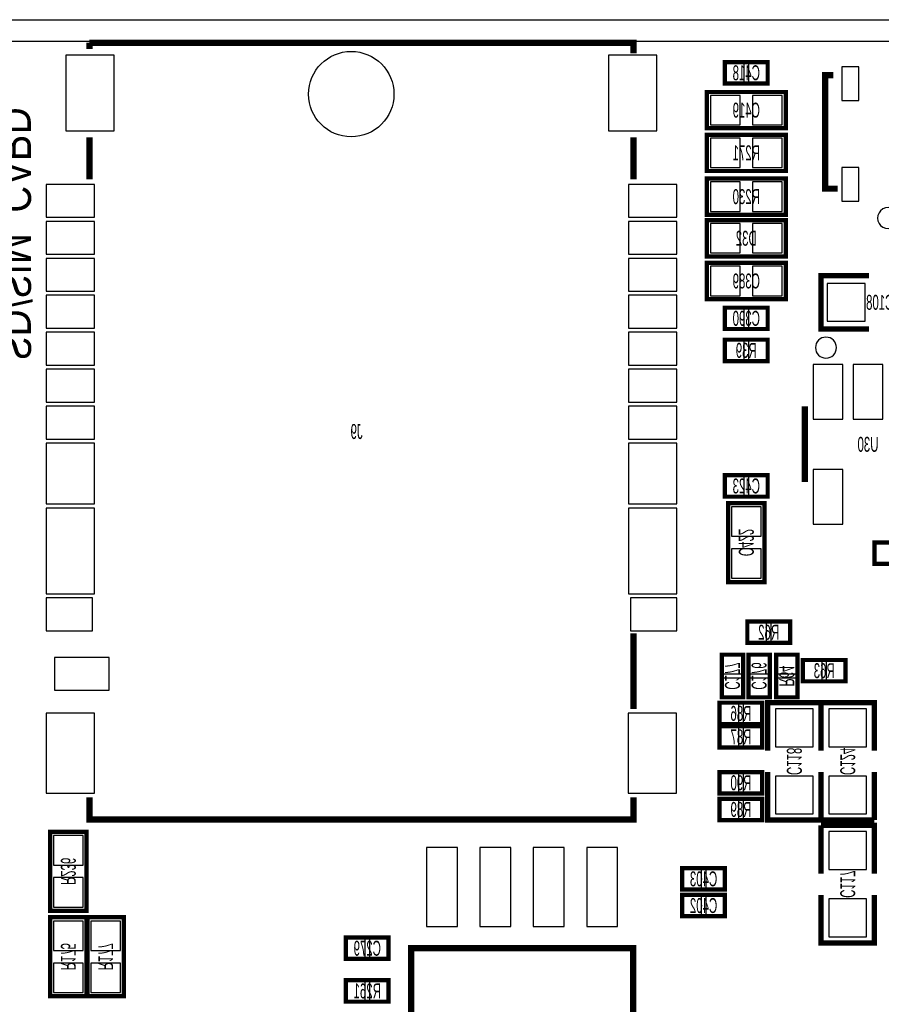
# Model space of a CAD drawing. Extents: x 0 to 3394, y 0 to 2205.
# Tile 3 of 7: x 1159 to 1966, y 1282 to 2205. Entities that reach past the tile are written whole.
import ezdxf
from ezdxf.enums import TextEntityAlignment as Align

# ---------------------------------------------------------------- set-up
doc = ezdxf.new("R2010")
doc.units = 0
for name, color, linetype in [('BG_OUTLINE', 12, 'CONTINUOUS'), ('BG_SILKSCREEN_BOTTOM', 150, 'CONTINUOUS'), ('PG_SILKSCREEN_BOTTOM', 150, 'CONTINUOUS'), ('PIN_SOLDERMASK_BOTTOM', 171, 'CONTINUOUS'), ('RD_SILKSCREEN_BOTTOM', 2, 'CONTINUOUS'), ('RKI_ALL', 2, 'CONTINUOUS')]:
    doc.layers.add(name, color=color, linetype=linetype)

msp = doc.modelspace()

# ---------------------------------------------------------------- linework, layer by layer
at = {"layer": 'BG_OUTLINE'}
msp.add_lwpolyline([(3287.4, 2204.72, -0.414214), (3346.46, 2145.67), (3346.46, 59.06, -0.414249), (3287.4, 0), (59.06, 0, -0.41426), (0, 59.06), (0, 2145.67, -0.414229), (59.06, 2204.72), (629.92, 2204.72, -0.414239), (669.29, 2165.35), (669.29, 2066.93, 0.414244), (728.35, 2007.87, 0.414203), (787.4, 2066.93), (787.4, 2165.35, -0.414224), (826.77, 2204.72)], format="xyb", close=True, dxfattribs=at)
at = {"layer": 'PG_SILKSCREEN_BOTTOM'}
for points, const_width in [([(1224.811, 2183.169), (1224.811, 2177.268)], 5.906), ([(1734.26, 2173.331), (1734.26, 2183.169), (1224.811, 2183.169)], 5.906), ([(1860, 2145), (1820, 2145), (1820, 2165), (1860, 2165), (1860, 2145)], 4), ([(1921.662, 2152.751), (1913.788, 2152.751), (1913.788, 2046.452), (1925.599, 2046.452)], 5.906), ([(1877, 2137), (1803, 2137), (1803, 2103), (1877, 2103), (1877, 2137)], 4), ([(1224.811, 2094.591), (1224.811, 2055.22)], 5.906), ([(1734.26, 2055.22), (1734.26, 2094.591)], 5.906), ([(1803, 2063), (1877, 2063), (1877, 2097), (1803, 2097), (1803, 2063)], 4), ([(1877, 2056), (1803, 2056), (1803, 2022), (1877, 2022), (1877, 2056)], 4), ([(1877, 2017), (1803, 2017), (1803, 1983), (1877, 1983), (1877, 2017)], 4), ([(1803, 1943), (1877, 1943), (1877, 1977), (1803, 1977), (1803, 1943)], 4), ([(1955, 1965), (1910, 1965), (1910, 1915), (1955, 1915)], 5), ([(1820, 1935), (1860, 1935), (1860, 1915), (1820, 1915), (1820, 1935)], 4), ([(1860, 1885), (1820, 1885), (1820, 1905), (1860, 1905), (1860, 1885)], 4), ([(1894.945, 1842.433), (1894.945, 1771.567)], 5.906), ([(1860, 1758), (1820, 1758), (1820, 1778), (1860, 1778), (1860, 1758)], 4), ([(1823, 1752), (1823, 1678), (1857, 1678), (1857, 1752), (1823, 1752)], 4), ([(1960, 1715), (2000, 1715), (2000, 1695), (1960, 1695), (1960, 1715)], 4), ([(1881, 1621), (1841, 1621), (1841, 1641), (1881, 1641), (1881, 1621)], 4), ([(1734.26, 1559.157), (1734.26, 1630.024)], 5.906), ([(1837, 1610), (1837, 1570), (1817, 1570), (1817, 1610), (1837, 1610)], 4), ([(1862, 1610), (1862, 1570), (1842, 1570), (1842, 1610), (1862, 1610)], 4), ([(1888, 1610), (1888, 1570), (1868, 1570), (1868, 1610), (1888, 1610)], 4), ([(1933, 1585), (1893, 1585), (1893, 1605), (1933, 1605), (1933, 1585)], 4), ([(1815, 1565), (1855, 1565), (1855, 1545), (1815, 1545), (1815, 1565)], 4), ([(1910, 1520), (1910, 1565), (1860, 1565), (1860, 1520)], 5), ([(1960, 1520), (1960, 1565), (1910, 1565), (1910, 1520)], 5), ([(1815, 1543), (1855, 1543), (1855, 1523), (1815, 1523), (1815, 1543)], 4), ([(1815, 1500), (1855, 1500), (1855, 1480), (1815, 1480), (1815, 1500)], 4), ([(1860, 1500), (1860, 1455), (1910, 1455)], 5), ([(1910, 1500), (1910, 1455), (1960, 1455)], 5), ([(1910, 1455), (1910, 1500)], 5), ([(1960, 1455), (1960, 1500)], 5), ([(1224.811, 1476.48), (1224.811, 1455.61), (1734.26, 1455.61), (1734.26, 1476.48)], 5.906), ([(1815, 1475), (1855, 1475), (1855, 1455), (1815, 1455), (1815, 1475)], 4), ([(1960, 1405), (1960, 1450), (1910, 1450)], 5), ([(1910, 1450), (1910, 1405)], 5), ([(1222, 1370), (1222, 1444), (1188, 1444), (1188, 1370), (1222, 1370)], 4), ([(1780, 1410), (1820, 1410), (1820, 1390), (1780, 1390), (1780, 1410)], 4), ([(1780, 1385), (1820, 1385), (1820, 1365), (1780, 1365), (1780, 1385)], 4), ([(1910, 1385), (1910, 1340), (1960, 1340), (1960, 1385)], 5), ([(1188, 1364), (1188, 1290), (1222, 1290), (1222, 1364), (1188, 1364)], 4), ([(1223, 1364), (1223, 1290), (1257, 1290), (1257, 1364), (1223, 1364)], 4), ([(1505, 1325), (1465, 1325), (1465, 1345), (1505, 1345), (1505, 1325)], 4), ([(1526.059, 1135), (1526.059, 1335), (1733.941, 1335), (1733.941, 1135), (1526.059, 1135)], 6), ([(1465, 1305), (1505, 1305), (1505, 1285), (1465, 1285), (1465, 1305)], 4)]:
    msp.add_lwpolyline(points, dxfattribs=dict(at, const_width=const_width))
for points in [[(1982.686, 2018.893, 1), (1962.9996, 2018.8927, 1)], [(1924.472, 1897.551, 1), (1904.7878, 1897.5514, 1)]]:
    msp.add_lwpolyline(points, format="xyb", close=True, dxfattribs=at)
at = {"layer": 'PIN_SOLDERMASK_BOTTOM'}
for points in [[(1202.764, 2171.358), (1202.764, 2100.492), (1248.04, 2100.492), (1248.04, 2171.358)], [(1711.031, 2171.358), (1711.031, 2100.492), (1756.307, 2100.492), (1756.307, 2171.358)], [(1838.03, 2146.14), (1838.03, 2163.86), (1820.31, 2163.86), (1820.31, 2146.14)], [(1859.69, 2146.14), (1859.69, 2163.86), (1841.97, 2163.86), (1841.97, 2146.14)], [(1945.284, 2129.129), (1945.284, 2160.625), (1929.536, 2160.625), (1929.536, 2129.129)], [(1834.119, 2106.201), (1834.119, 2133.799), (1806.521, 2133.799), (1806.521, 2106.201)], [(1873.479, 2106.201), (1873.479, 2133.799), (1845.881, 2133.799), (1845.881, 2106.201)], [(1806.521, 2093.799), (1806.521, 2066.201), (1834.119, 2066.201), (1834.119, 2093.799)], [(1845.881, 2093.799), (1845.881, 2066.201), (1873.479, 2066.201), (1873.479, 2093.799)], [(1945.284, 2034.641), (1945.284, 2066.137), (1929.536, 2066.137), (1929.536, 2034.641)], [(1184.26, 2050.4925), (1184.26, 2019.7835), (1229.536, 2019.7835), (1229.536, 2050.4925)], [(1729.535, 2050.4925), (1729.535, 2019.7835), (1774.811, 2019.7835), (1774.811, 2050.4925)], [(1834.119, 2025.201), (1834.119, 2052.799), (1806.521, 2052.799), (1806.521, 2025.201)], [(1873.479, 2025.201), (1873.479, 2052.799), (1845.881, 2052.799), (1845.881, 2025.201)], [(1184.26, 2015.8465), (1184.26, 1985.1375), (1229.536, 1985.1375), (1229.536, 2015.8465)], [(1729.535, 2015.8465), (1729.535, 1985.1375), (1774.811, 1985.1375), (1774.811, 2015.8465)], [(1834.119, 1986.201), (1834.119, 2013.799), (1806.521, 2013.799), (1806.521, 1986.201)], [(1873.479, 1986.201), (1873.479, 2013.799), (1845.881, 2013.799), (1845.881, 1986.201)], [(1184.26, 1981.1975), (1184.26, 1950.4885), (1229.536, 1950.4885), (1229.536, 1981.1975)], [(1729.535, 1981.1975), (1729.535, 1950.4885), (1774.811, 1950.4885), (1774.811, 1981.1975)], [(1806.521, 1973.799), (1806.521, 1946.201), (1834.119, 1946.201), (1834.119, 1973.799)], [(1845.881, 1973.799), (1845.881, 1946.201), (1873.479, 1946.201), (1873.479, 1973.799)], [(1951.215, 1922.285), (1951.215, 1957.715), (1915.785, 1957.715), (1915.785, 1922.285)], [(1184.26, 1946.5595), (1184.26, 1915.8505), (1229.536, 1915.8505), (1229.536, 1946.5595)], [(1729.535, 1946.5595), (1729.535, 1915.8505), (1774.811, 1915.8505), (1774.811, 1946.5595)], [(1820.31, 1933.86), (1820.31, 1916.14), (1838.03, 1916.14), (1838.03, 1933.86)], [(1841.97, 1933.86), (1841.97, 1916.14), (1859.69, 1916.14), (1859.69, 1933.86)], [(1184.26, 1911.9095), (1184.26, 1881.2005), (1229.536, 1881.2005), (1229.536, 1911.9095)], [(1729.535, 1911.9095), (1729.535, 1881.2005), (1774.811, 1881.2005), (1774.811, 1911.9095)], [(1838.03, 1886.14), (1838.03, 1903.86), (1820.31, 1903.86), (1820.31, 1886.14)], [(1859.69, 1886.14), (1859.69, 1903.86), (1841.97, 1903.86), (1841.97, 1886.14)], [(1902.799, 1881.8135), (1902.799, 1830.6125), (1930.397, 1830.6125), (1930.397, 1881.8135)], [(1940.201, 1881.8135), (1940.201, 1830.6125), (1967.799, 1830.6125), (1967.799, 1881.8135)], [(1184.26, 1877.2675), (1184.26, 1846.5585), (1229.536, 1846.5585), (1229.536, 1877.2675)], [(1729.535, 1877.2675), (1729.535, 1846.5585), (1774.811, 1846.5585), (1774.811, 1877.2675)], [(1184.26, 1842.6185), (1184.26, 1811.9095), (1229.536, 1811.9095), (1229.536, 1842.6185)], [(1729.535, 1842.6185), (1729.535, 1811.9095), (1774.811, 1811.9095), (1774.811, 1842.6185)], [(1184.26, 1807.9685), (1184.26, 1751.2755), (1229.536, 1751.2755), (1229.536, 1807.9685)], [(1729.535, 1807.9685), (1729.535, 1751.2755), (1774.811, 1751.2755), (1774.811, 1807.9685)], [(1902.799, 1783.3875), (1902.799, 1732.1865), (1930.397, 1732.1865), (1930.397, 1783.3875)], [(1838.03, 1759.14), (1838.03, 1776.86), (1820.31, 1776.86), (1820.31, 1759.14)], [(1859.69, 1759.14), (1859.69, 1776.86), (1841.97, 1776.86), (1841.97, 1759.14)], [(1184.26, 1747.3425), (1184.26, 1667.0275), (1229.536, 1667.0275), (1229.536, 1747.3425)], [(1729.535, 1747.3425), (1729.535, 1667.0275), (1774.811, 1667.0275), (1774.811, 1747.3425)], [(1853.799, 1748.479), (1826.201, 1748.479), (1826.201, 1720.881), (1853.799, 1720.881)], [(1853.799, 1709.119), (1826.201, 1709.119), (1826.201, 1681.521), (1853.799, 1681.521)], [(1960.31, 1713.86), (1960.31, 1696.14), (1978.03, 1696.14), (1978.03, 1713.86)], [(1184.2595, 1663.0905), (1184.2595, 1632.3815), (1227.5665, 1632.3815), (1227.5665, 1663.0905)], [(1731.5035, 1663.0905), (1731.5035, 1632.3815), (1774.8105, 1632.3815), (1774.8105, 1663.0905)], [(1859.03, 1622.14), (1859.03, 1639.86), (1841.31, 1639.86), (1841.31, 1622.14)], [(1880.69, 1622.14), (1880.69, 1639.86), (1862.97, 1639.86), (1862.97, 1622.14)], [(1192.1295, 1607.3785), (1192.1295, 1576.6695), (1243.3105, 1576.6695), (1243.3105, 1607.3785)], [(1835.86, 1609.69), (1818.14, 1609.69), (1818.14, 1591.97), (1835.86, 1591.97)], [(1860.86, 1609.69), (1843.14, 1609.69), (1843.14, 1591.97), (1860.86, 1591.97)], [(1886.86, 1609.69), (1869.14, 1609.69), (1869.14, 1591.97), (1886.86, 1591.97)], [(1911.03, 1586.14), (1911.03, 1603.86), (1893.31, 1603.86), (1893.31, 1586.14)], [(1932.69, 1586.14), (1932.69, 1603.86), (1914.97, 1603.86), (1914.97, 1586.14)], [(1835.86, 1588.03), (1818.14, 1588.03), (1818.14, 1570.31), (1835.86, 1570.31)], [(1860.86, 1588.03), (1843.14, 1588.03), (1843.14, 1570.31), (1860.86, 1570.31)], [(1886.86, 1588.03), (1869.14, 1588.03), (1869.14, 1570.31), (1886.86, 1570.31)], [(1815.31, 1563.86), (1815.31, 1546.14), (1833.03, 1546.14), (1833.03, 1563.86)], [(1836.97, 1563.86), (1836.97, 1546.14), (1854.69, 1546.14), (1854.69, 1563.86)], [(1867.285, 1523.785), (1902.715, 1523.785), (1902.715, 1559.215), (1867.285, 1559.215)], [(1917.285, 1523.785), (1952.715, 1523.785), (1952.715, 1559.215), (1917.285, 1559.215)], [(1184.26, 1555.2165), (1184.26, 1480.4135), (1229.536, 1480.4135), (1229.536, 1555.2165)], [(1729.334, 1555.2165), (1729.334, 1480.4135), (1774.61, 1480.4135), (1774.61, 1555.2165)], [(1815.31, 1541.86), (1815.31, 1524.14), (1833.03, 1524.14), (1833.03, 1541.86)], [(1836.97, 1541.86), (1836.97, 1524.14), (1854.69, 1524.14), (1854.69, 1541.86)], [(1815.31, 1498.86), (1815.31, 1481.14), (1833.03, 1481.14), (1833.03, 1498.86)], [(1836.97, 1498.86), (1836.97, 1481.14), (1854.69, 1481.14), (1854.69, 1498.86)], [(1867.285, 1460.785), (1902.715, 1460.785), (1902.715, 1496.215), (1867.285, 1496.215)], [(1917.285, 1460.785), (1952.715, 1460.785), (1952.715, 1496.215), (1917.285, 1496.215)], [(1815.31, 1473.86), (1815.31, 1456.14), (1833.03, 1456.14), (1833.03, 1473.86)], [(1836.97, 1473.86), (1836.97, 1456.14), (1854.69, 1456.14), (1854.69, 1473.86)], [(1191.201, 1412.881), (1218.799, 1412.881), (1218.799, 1440.479), (1191.201, 1440.479)], [(1952.715, 1444.215), (1917.285, 1444.215), (1917.285, 1408.785), (1952.715, 1408.785)], [(1540.5, 1429.48), (1540.5, 1355.48), (1569.5, 1355.48), (1569.5, 1429.48)], [(1590.5, 1429.48), (1590.5, 1355.48), (1619.5, 1355.48), (1619.5, 1429.48)], [(1640.5, 1429.48), (1640.5, 1355.48), (1669.5, 1355.48), (1669.5, 1429.48)], [(1690.5, 1429.48), (1690.5, 1355.48), (1719.5, 1355.48), (1719.5, 1429.48)], [(1780.31, 1408.86), (1780.31, 1391.14), (1798.03, 1391.14), (1798.03, 1408.86)], [(1801.97, 1408.86), (1801.97, 1391.14), (1819.69, 1391.14), (1819.69, 1408.86)], [(1191.201, 1373.521), (1218.799, 1373.521), (1218.799, 1401.119), (1191.201, 1401.119)], [(1780.31, 1383.86), (1780.31, 1366.14), (1798.03, 1366.14), (1798.03, 1383.86)], [(1801.97, 1383.86), (1801.97, 1366.14), (1819.69, 1366.14), (1819.69, 1383.86)], [(1952.715, 1381.215), (1917.285, 1381.215), (1917.285, 1345.785), (1952.715, 1345.785)], [(1218.799, 1360.479), (1191.201, 1360.479), (1191.201, 1332.881), (1218.799, 1332.881)], [(1253.799, 1360.479), (1226.201, 1360.479), (1226.201, 1332.881), (1253.799, 1332.881)], [(1483.03, 1326.14), (1483.03, 1343.86), (1465.31, 1343.86), (1465.31, 1326.14)], [(1504.69, 1326.14), (1504.69, 1343.86), (1486.97, 1343.86), (1486.97, 1326.14)], [(1218.799, 1321.119), (1191.201, 1321.119), (1191.201, 1293.521), (1218.799, 1293.521)], [(1253.799, 1321.119), (1226.201, 1321.119), (1226.201, 1293.521), (1253.799, 1293.521)], [(1465.31, 1303.86), (1465.31, 1286.14), (1483.03, 1286.14), (1483.03, 1303.86)], [(1486.97, 1303.86), (1486.97, 1286.14), (1504.69, 1286.14), (1504.69, 1303.86)]]:
    msp.add_lwpolyline(points, close=True, dxfattribs=at)
msp.add_circle((1470, 2135), 40, dxfattribs=at)
at = {"layer": 'RKI_ALL'}
msp.add_lwpolyline([(59.049, 2184.72), (629.923, 2184.72, -0.414195), (649.291, 2165.352), (649.291, 2066.924, 0.414194), (728.345, 1987.87), (728.351, 1987.87, 0.414182), (807.402, 2066.924), (807.402, 2165.352, -0.414194), (826.77, 2184.72), (3287.409, 2184.72, -0.414164), (3326.461, 2145.668), (3326.461, 59.055, -0.414188), (3287.406, 20), (59.052, 20, -0.414163), (20, 59.052), (20, 2145.669, -0.414162)], format="xyb", close=True, dxfattribs=at)

# ---------------------------------------------------------------- texts
at = {"layer": 'BG_SILKSCREEN_BOTTOM', "text_generation_flag": 2, "width": 0.866667}
msp.add_text('SD/SIM_CARD', height=30, rotation=270, dxfattribs=at).set_placement((1140, 1885))
at = {"layer": 'RD_SILKSCREEN_BOTTOM', "text_generation_flag": 2, "width": 0.571429}
for s, p in [('C418', (1840, 2148)), ('C419', (1840, 2113)), ('R271', (1840, 2073)), ('R230', (1840, 2032)), ('D32', (1840, 1993)), ('C389', (1840, 1953)), ('C108', (1965, 1933)), ('C390', (1840, 1918)), ('R39', (1840, 1888)), ('J9', (1475, 1812)), ('U30', (1954, 1800)), ('C423', (1840, 1761)), ('R62', (1861, 1624)), ('R63', (1913, 1588)), ('R86', (1835, 1548)), ('R87', (1835, 1526)), ('R90', (1835, 1483)), ('R89', (1835, 1458)), ('C403', (1800, 1393)), ('C402', (1800, 1368)), ('C279', (1485, 1328)), ('R261', (1485, 1288))]:
    msp.add_text(s, height=14, dxfattribs=at).set_placement(p, align=Align.CENTER)
for s, p in [('C422', (1833, 1715.017)), ('C177', (1820, 1590.017)), ('C176', (1845, 1590.017)), ('R64', (1871, 1590.017)), ('C118', (1878, 1510.017)), ('C124', (1928, 1510.017)), ('R236', (1198, 1407.017)), ('C117', (1928, 1395.017)), ('R175', (1198, 1327.017)), ('R177', (1233, 1327.017))]:
    msp.add_text(s, height=14, rotation=270, dxfattribs=at).set_placement(p, align=Align.CENTER)

doc.saveas('drawing.dxf')
